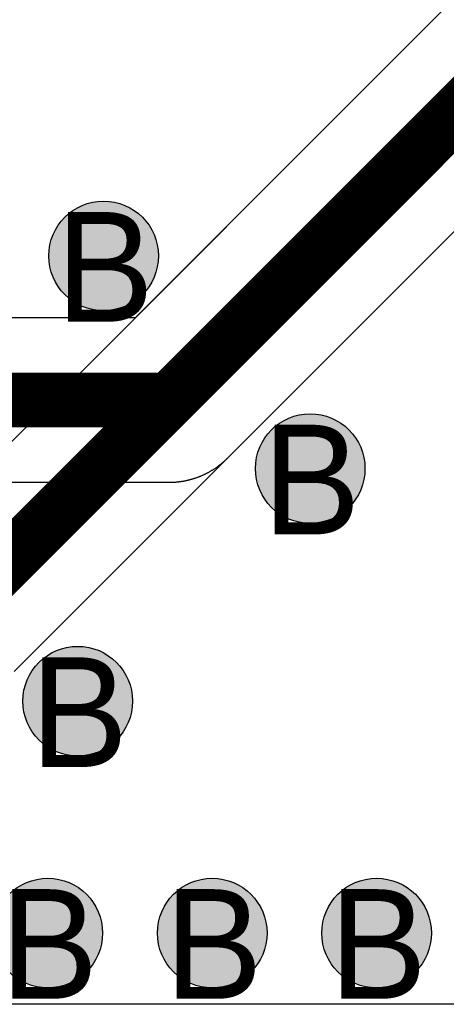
# Model space of a CAD drawing. Header units: millimetres. Extents: x -1.5 to 11.1, y -3 to 5.
# Tile 59 of 256: x 0.7879 to 0.8657, y 1.2555 to 1.4351. Entities that reach past the tile are written whole.
import ezdxf

# ---------------------------------------------------------------- set-up
doc = ezdxf.new("R2010")
doc.units = ezdxf.units.MM
doc.header["$MEASUREMENT"] = 0
for name, color, linetype, true_color in [('BottomLayer', 5, 'Continuous', 0x0000ff), ('DrillDrawing', 1, 'Continuous', 0xff0000), ('Metal_2', 7, 'Continuous', 0x7f0000), ('Metal_3', 7, 'Continuous', 0x3f7f00), ('TopLayer', 1, 'Continuous', 0xff0000)]:
    doc.layers.add(name, color=color, linetype=linetype, true_color=true_color)
doc.styles.add('textstyle379', font='txt')
doc.styles.add('textstyle380', font='txt')
doc.styles.add('textstyle381', font='txt')
doc.styles.add('textstyle703', font='txt')
doc.styles.add('textstyle704', font='txt')
doc.styles.add('textstyle726', font='txt')

msp = doc.modelspace()

# ---------------------------------------------------------------- hatches: boundary and pattern name
at = {"layer": 'BottomLayer', "true_color": 0x0000ff}
h = msp.add_hatch(color=5, dxfattribs=at)
edge = h.paths.add_edge_path(flags=0)
edge.add_arc((0.80318, 1.392), 0.01, 0, 360)
h = msp.add_hatch(color=5, dxfattribs=at)
edge = h.paths.add_edge_path(flags=0)
edge.add_arc((0.84088, 1.3532), 0.01, 0, 360)
h = msp.add_hatch(color=5, dxfattribs=at)
edge = h.paths.add_edge_path(flags=0)
edge.add_arc((0.79845, 1.31077), 0.01, 0, 360)
h = msp.add_hatch(color=5, dxfattribs=at)
edge = h.paths.add_edge_path(flags=0)
edge.add_arc((0.793, 1.26847), 0.01, 0, 360)
h = msp.add_hatch(color=5, dxfattribs=at)
edge = h.paths.add_edge_path(flags=0)
edge.add_arc((0.823, 1.26847), 0.01, 0, 360)
h = msp.add_hatch(color=5, dxfattribs=at)
edge = h.paths.add_edge_path(flags=0)
edge.add_arc((0.853, 1.26847), 0.01, 0, 360)
at = {"layer": 'Metal_2', "true_color": 0x7f0000}
h = msp.add_hatch(color=16, dxfattribs=at)
edge = h.paths.add_edge_path(flags=0)
edge.add_arc((0.80318, 1.392), 0.01, 0, 360)
h = msp.add_hatch(color=16, dxfattribs=at)
edge = h.paths.add_edge_path(flags=0)
edge.add_arc((0.84088, 1.3532), 0.01, 0, 360)
h = msp.add_hatch(color=16, dxfattribs=at)
edge = h.paths.add_edge_path(flags=0)
edge.add_arc((0.79845, 1.31077), 0.01, 0, 360)
h = msp.add_hatch(color=16, dxfattribs=at)
edge = h.paths.add_edge_path(flags=0)
edge.add_arc((0.793, 1.26847), 0.01, 0, 360)
h = msp.add_hatch(color=16, dxfattribs=at)
edge = h.paths.add_edge_path(flags=0)
edge.add_arc((0.823, 1.26847), 0.01, 0, 360)
h = msp.add_hatch(color=16, dxfattribs=at)
edge = h.paths.add_edge_path(flags=0)
edge.add_arc((0.853, 1.26847), 0.01, 0, 360)
at = {"layer": 'Metal_3', "true_color": 0x3f7f00}
h = msp.add_hatch(color=76, dxfattribs=at)
edge = h.paths.add_edge_path(flags=0)
edge.add_arc((0.80318, 1.392), 0.01, 0, 360)
h = msp.add_hatch(color=76, dxfattribs=at)
edge = h.paths.add_edge_path(flags=0)
edge.add_arc((0.84088, 1.3532), 0.01, 0, 360)
h = msp.add_hatch(color=76, dxfattribs=at)
edge = h.paths.add_edge_path(flags=0)
edge.add_arc((0.79845, 1.31077), 0.01, 0, 360)
h = msp.add_hatch(color=76, dxfattribs=at)
edge = h.paths.add_edge_path(flags=0)
edge.add_arc((0.793, 1.26847), 0.01, 0, 360)
h = msp.add_hatch(color=76, dxfattribs=at)
edge = h.paths.add_edge_path(flags=0)
edge.add_arc((0.823, 1.26847), 0.01, 0, 360)
h = msp.add_hatch(color=76, dxfattribs=at)
edge = h.paths.add_edge_path(flags=0)
edge.add_arc((0.853, 1.26847), 0.01, 0, 360)
at = {"layer": 'TopLayer', "true_color": 0xff0000}
h = msp.add_hatch(color=1, dxfattribs=at)
edge = h.paths.add_edge_path(flags=0)
edge.add_arc((0.80318, 1.392), 0.01, 0, 360)
h = msp.add_hatch(color=1, dxfattribs=at)
edge = h.paths.add_edge_path(flags=0)
edge.add_arc((0.84088, 1.3532), 0.01, 0, 360)
h = msp.add_hatch(color=1, dxfattribs=at)
edge = h.paths.add_edge_path(flags=0)
edge.add_arc((0.79845, 1.31077), 0.01, 0, 360)
h = msp.add_hatch(color=1, dxfattribs=at)
edge = h.paths.add_edge_path(flags=0)
edge.add_arc((0.793, 1.26847), 0.01, 0, 360)
h = msp.add_hatch(color=1, dxfattribs=at)
edge = h.paths.add_edge_path(flags=0)
edge.add_arc((0.823, 1.26847), 0.01, 0, 360)
h = msp.add_hatch(color=1, dxfattribs=at)
edge = h.paths.add_edge_path(flags=0)
edge.add_arc((0.853, 1.26847), 0.01, 0, 360)

# ---------------------------------------------------------------- linework, layer by layer
at = {"layer": 'BottomLayer', "color": 5, "true_color": 0x0000ff}
for centre in [(0.80318, 1.392), (0.84088, 1.3532), (0.79845, 1.31077), (0.793, 1.26847), (0.823, 1.26847), (0.853, 1.26847)]:
    msp.add_circle(centre, 0.01, dxfattribs=at)
at = {"layer": 'Metal_2', "color": 16, "true_color": 0x7f0000}
for centre in [(0.80318, 1.392), (0.84088, 1.3532), (0.79845, 1.31077), (0.793, 1.26847), (0.823, 1.26847), (0.853, 1.26847)]:
    msp.add_circle(centre, 0.01, dxfattribs=at)
at = {"layer": 'Metal_3'}
for p, q in [((0.935, 1.50675), (0.76564, 1.33739)), ((0.78685, 1.31618), (0.96061, 1.48993))]:
    msp.add_line(p, q, dxfattribs=at)
msp.add_lwpolyline([(0.76689, 1.31743, 0.01, 0.01, 0), (0.95, 1.50054, 0.01, 0.01, 0)], format="xyseb", dxfattribs=at)
at = {"layer": 'Metal_3', "color": 76, "true_color": 0x3f7f00}
for centre in [(0.80318, 1.392), (0.84088, 1.3532), (0.79845, 1.31077), (0.793, 1.26847), (0.823, 1.26847), (0.853, 1.26847)]:
    msp.add_circle(centre, 0.01, dxfattribs=at)
at = {"layer": 'TopLayer'}
for p, q in [((0.935, 1.50675), (0.80895, 1.3807)), ((0.82577, 1.3551), (0.96059, 1.48992)), ((0.80895, 1.3807), (0.73789, 1.3807)), ((0.82489, 1.35428), (0.82497, 1.35435)), ((0.82497, 1.35435), (0.82506, 1.35442)), ((0.82506, 1.35442), (0.82514, 1.3545)), ((0.82514, 1.3545), (0.82522, 1.35457)), ((0.82522, 1.35457), (0.8253, 1.35464)), ((0.8253, 1.35464), (0.82538, 1.35472)), ((0.82538, 1.35472), (0.82546, 1.35479)), ((0.82546, 1.35479), (0.82554, 1.35487)), ((0.82554, 1.35487), (0.82562, 1.35494)), ((0.82562, 1.35494), (0.82569, 1.35502)), ((0.82569, 1.35502), (0.82577, 1.3551)), ((0.82219, 1.35245), (0.82228, 1.3525)), ((0.82228, 1.3525), (0.82238, 1.35255)), ((0.82238, 1.35255), (0.82248, 1.3526)), ((0.82248, 1.3526), (0.82257, 1.35266)), ((0.82257, 1.35266), (0.82267, 1.35271)), ((0.82267, 1.35271), (0.82276, 1.35277)), ((0.82276, 1.35277), (0.82285, 1.35282)), ((0.82285, 1.35282), (0.82295, 1.35288)), ((0.82295, 1.35288), (0.823, 1.35291)), ((0.823, 1.35291), (0.82304, 1.35293)), ((0.82304, 1.35293), (0.82313, 1.35299)), ((0.82313, 1.35299), (0.82323, 1.35305)), ((0.82323, 1.35305), (0.82332, 1.35311)), ((0.82332, 1.35311), (0.82341, 1.35317)), ((0.82341, 1.35317), (0.8235, 1.35323)), ((0.8235, 1.35323), (0.82359, 1.35329)), ((0.82359, 1.35329), (0.82368, 1.35335)), ((0.82368, 1.35335), (0.82377, 1.35341)), ((0.82377, 1.35341), (0.82386, 1.35348)), ((0.82386, 1.35348), (0.82395, 1.35354)), ((0.82395, 1.35354), (0.82404, 1.3536)), ((0.82404, 1.3536), (0.82412, 1.35367)), ((0.82412, 1.35367), (0.82421, 1.35374)), ((0.82421, 1.35374), (0.8243, 1.3538)), ((0.8243, 1.3538), (0.82438, 1.35387)), ((0.82438, 1.35387), (0.82447, 1.35394)), ((0.82447, 1.35394), (0.82455, 1.354)), ((0.82455, 1.354), (0.82464, 1.35407)), ((0.82464, 1.35407), (0.82472, 1.35414)), ((0.82472, 1.35414), (0.82481, 1.35421)), ((0.82481, 1.35421), (0.82489, 1.35428)), ((0.74151, 1.3507), (0.81517, 1.3507)), ((0.81517, 1.3507), (0.81527, 1.3507)), ((0.81527, 1.3507), (0.81538, 1.3507)), ((0.81538, 1.3507), (0.81549, 1.35071)), ((0.81549, 1.35071), (0.8156, 1.35071)), ((0.8156, 1.35071), (0.81571, 1.35071)), ((0.81571, 1.35071), (0.81582, 1.35072)), ((0.81582, 1.35072), (0.81593, 1.35072)), ((0.81593, 1.35072), (0.81604, 1.35073)), ((0.81604, 1.35073), (0.81614, 1.35073)), ((0.81614, 1.35073), (0.81626, 1.35074)), ((0.81626, 1.35074), (0.81636, 1.35075)), ((0.81636, 1.35075), (0.81647, 1.35076)), ((0.81647, 1.35076), (0.81658, 1.35077)), ((0.81658, 1.35077), (0.81669, 1.35078)), ((0.81669, 1.35078), (0.8168, 1.35079)), ((0.8168, 1.35079), (0.81691, 1.3508)), ((0.81691, 1.3508), (0.81702, 1.35082)), ((0.81702, 1.35082), (0.81712, 1.35083)), ((0.81712, 1.35083), (0.81723, 1.35084)), ((0.81723, 1.35084), (0.81734, 1.35086)), ((0.81734, 1.35086), (0.81745, 1.35088)), ((0.81745, 1.35088), (0.81756, 1.35089)), ((0.81756, 1.35089), (0.81766, 1.35091)), ((0.81766, 1.35091), (0.81777, 1.35093)), ((0.81777, 1.35093), (0.81788, 1.35095)), ((0.81788, 1.35095), (0.81798, 1.35097)), ((0.81798, 1.35097), (0.81809, 1.35099)), ((0.81809, 1.35099), (0.8182, 1.35101)), ((0.8182, 1.35101), (0.81831, 1.35103)), ((0.81831, 1.35103), (0.81841, 1.35106)), ((0.81841, 1.35106), (0.81852, 1.35108)), ((0.81852, 1.35108), (0.81863, 1.35111)), ((0.81863, 1.35111), (0.81868, 1.35112)), ((0.81868, 1.35112), (0.81873, 1.35113)), ((0.81873, 1.35113), (0.81884, 1.35116)), ((0.81884, 1.35116), (0.81894, 1.35119)), ((0.81894, 1.35119), (0.81905, 1.35121)), ((0.81905, 1.35121), (0.81915, 1.35124)), ((0.81915, 1.35124), (0.81926, 1.35127)), ((0.81926, 1.35127), (0.81936, 1.3513)), ((0.81936, 1.3513), (0.81947, 1.35133)), ((0.81947, 1.35133), (0.81957, 1.35136)), ((0.81957, 1.35136), (0.81968, 1.3514)), ((0.81968, 1.3514), (0.81978, 1.35143)), ((0.81978, 1.35143), (0.81988, 1.35146)), ((0.81988, 1.35146), (0.81999, 1.3515)), ((0.81999, 1.3515), (0.82009, 1.35153)), ((0.82009, 1.35153), (0.82019, 1.35157)), ((0.82019, 1.35157), (0.8203, 1.35161)), ((0.8203, 1.35161), (0.8204, 1.35164)), ((0.8204, 1.35164), (0.8205, 1.35168)), ((0.8205, 1.35168), (0.8206, 1.35172)), ((0.8206, 1.35172), (0.8207, 1.35176)), ((0.8207, 1.35176), (0.82081, 1.3518)), ((0.82081, 1.3518), (0.82091, 1.35184)), ((0.82091, 1.35184), (0.82101, 1.35189)), ((0.82101, 1.35189), (0.82111, 1.35193)), ((0.82111, 1.35193), (0.82121, 1.35197)), ((0.82121, 1.35197), (0.82131, 1.35202)), ((0.82131, 1.35202), (0.82141, 1.35206)), ((0.82141, 1.35206), (0.82151, 1.35211)), ((0.82151, 1.35211), (0.8216, 1.35215)), ((0.8216, 1.35215), (0.8217, 1.3522)), ((0.8217, 1.3522), (0.8218, 1.35225)), ((0.8218, 1.35225), (0.8219, 1.3523)), ((0.8219, 1.3523), (0.822, 1.35235)), ((0.822, 1.35235), (0.82209, 1.3524)), ((0.82209, 1.3524), (0.82219, 1.35245)), ((0.78846, 1.25547), (0.73054, 1.25547)), ((0.7885, 1.25547), (0.78846, 1.25547)), ((1.15, 1.25547), (0.7885, 1.25547))]:
    msp.add_line(p, q, dxfattribs=at)
for points in [[(0.81517, 1.3657, 0.01, 0.01, 0), (0.95, 1.50054, 0.01, 0.01, 0)], [(0.73789, 1.3657, 0.01, 0.01, 0), (0.81517, 1.3657, 0.01, 0.01, 0)]]:
    msp.add_lwpolyline(points, format="xyseb", dxfattribs=at)
msp.add_lwpolyline([(0.81267, 1.3657, 0.005, 0.005, 1), (0.81767, 1.3657, 0.005, 0.005, 1)], format="xyseb", close=True, dxfattribs=at)
msp.add_lwpolyline([(0.81267, 1.3657, 0.005, 0.005, 1), (0.81767, 1.3657, 0.005, 0.005, 1)], format="xyseb", close=True, dxfattribs=at)
at = {"layer": 'TopLayer', "color": 1, "true_color": 0xff0000}
for centre in [(0.80318, 1.392), (0.84088, 1.3532), (0.79845, 1.31077), (0.793, 1.26847), (0.823, 1.26847), (0.853, 1.26847)]:
    msp.add_circle(centre, 0.01, dxfattribs=at)

# ---------------------------------------------------------------- texts
at = {"layer": 'DrillDrawing'}
for style, p in [('textstyle726', (0.79452, 1.38)), ('textstyle704', (0.83222, 1.3412)), ('textstyle703', (0.78979, 1.29877)), ('textstyle381', (0.78434, 1.25648)), ('textstyle380', (0.81434, 1.25648)), ('textstyle379', (0.84434, 1.25648))]:
    msp.add_text('B', height=0.02, dxfattribs=dict(at, style=style)).set_placement(p)

doc.saveas('drawing.dxf')
